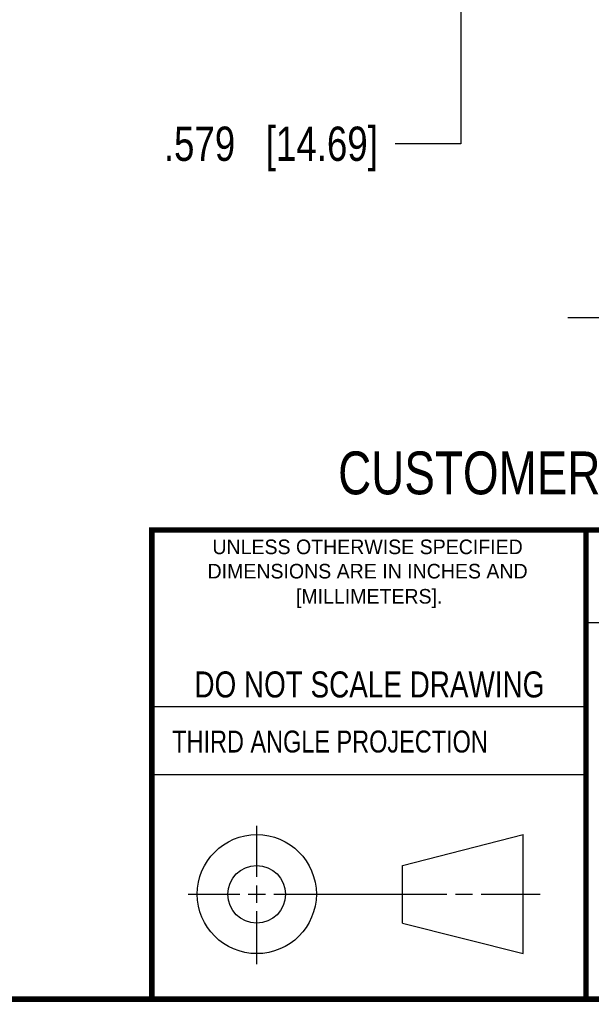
# Model space of a CAD drawing. Header units: inches. Extents: x 0.2 to 16.8, y 0.2 to 10.8.
# Tile 3 of 26: x 11 to 13.1, y 0.2 to 3.8. Entities that reach past the tile are written whole.
import ezdxf

# ---------------------------------------------------------------- set-up
doc = ezdxf.new("R2010")
doc.units = ezdxf.units.IN
doc.header["$LTSCALE"] = 0.935
doc.header["$MEASUREMENT"] = 0
doc.layers.get('0').update_dxf_attribs({"linetype": 'CONTINUOUS'})
doc.layers.add('DIMENSIONS', color=7, linetype='CONTINUOUS')
doc.styles.get("Standard").update_dxf_attribs({"font": 'txt', "width": 0.8})
doc.styles.add('TEXTSTYLE_2', font='txt')
doc.dimstyles.new('DIMSTYLE_1', dxfattribs={"dimtxt": 0.125, "dimasz": 0.18, "dimexe": 0.18, "dimexo": 0.0625, "dimgap": 0.09, "dimtad": 0, "dimtih": 1, "dimtoh": 1, "dimdec": 3, "dimzin": 4, "dimdsep": 46, "dimtxsty": 'STANDARD', "dimblk": '_FILLED', "dimblk1": '_FILLED', "dimblk2": '_FILLED', "dimcen": 0.09, "dimadec": 0, "dimazin": 0, "dimtp": 0.01, "dimtm": 0.01, "dimtfac": 1, "dimtdec": 3, "dimtofl": 0, "dimtmove": 0, "dimatfit": 3, "dimldrblk": '_FILLED', "dimfxl": 1, "dimtolj": 1, "dimtzin": 4, "dimarcsym": 0})

# ---------------------------------------------------------------- blocks, each defined once
blk = doc.blocks.new('_FILLED')
at = {"color": 0, "linetype": 'BYBLOCK'}
blk.add_solid([(0, 0), (-1, 0.174), (-1, -0.174)], dxfattribs=at)
blk = doc.blocks.new('*D2')
at = {"layer": 'DIMENSIONS', "color": 2, "linetype": 'CONTINUOUS'}
for p, q in [((13.7327, 4.4918), (12.4842, 4.4918)), ((12.6092, 4.4918), (12.6092, 4.2025)), ((12.6092, 3.9133), (12.6092, 4.2025)), ((12.6092, 4.2025), (12.6092, 3.3789)), ((13.3971, 3.9133), (12.4842, 3.9133)), ((12.6092, 3.3789), (12.3689, 3.3789))]:
    blk.add_line(p, q, dxfattribs=at)
at = {"layer": 'DIMENSIONS', "color": 2, "linetype": 'CONTINUOUS', "xscale": 0.18, "yscale": 0.18, "zscale": 0.18}
for p, rotation in [((12.6092, 4.4918), 90), ((12.6092, 3.9133), 270)]:
    blk.add_blockref('_FILLED', p, dxfattribs=dict(at, rotation=rotation))
at = {"layer": 'DIMENSIONS', "color": 2, "linetype": 'CONTINUOUS', "insert": (12.3064, 3.4414), "char_height": 0.125, "width": 1.225, "attachment_point": 3, "line_spacing_factor": 0.9}
blk.add_mtext('.579{\\Ftxt.shx;\\W1.000000;\\H0.125000; }[14.69]', dxfattribs=at)
blk = doc.blocks.new('*D14')
at = {"layer": 'DIMENSIONS', "color": 2, "linetype": 'CONTINUOUS'}
for p, q in [((13.7952, 4.4293), (13.7952, 2.6194)), ((13.3592, 4.1295), (13.3592, 2.6194)), ((13.3592, 2.7444), (12.9992, 2.7444)), ((13.7952, 2.7444), (14.3489, 2.7444))]:
    blk.add_line(p, q, dxfattribs=at)
at = {"layer": 'DIMENSIONS', "color": 2, "linetype": 'CONTINUOUS', "xscale": 0.18, "yscale": 0.18, "zscale": 0.18}
blk.add_blockref('_FILLED', (13.3592, 2.7444), dxfattribs=at)
at = {"layer": 'DIMENSIONS', "color": 2, "linetype": 'CONTINUOUS', "xscale": 0.18, "yscale": 0.18, "zscale": 0.18, "rotation": 180}
blk.add_blockref('_FILLED', (13.7952, 2.7444), dxfattribs=at)
at = {"layer": 'DIMENSIONS', "color": 2, "linetype": 'CONTINUOUS', "insert": (14.4114, 2.8069), "char_height": 0.125, "width": 1.225, "attachment_point": 1, "line_spacing_factor": 0.9}
blk.add_mtext('.436{\\Ftxt.shx;\\W1.000000;\\H0.125000; }[11.07]', dxfattribs=at)

msp = doc.modelspace()

# ---------------------------------------------------------------- linework, layer by layer
at = {"color": 2, "linetype": 'CONTINUOUS'}
for p, q in [((13.0653, 1.6329), (16.75, 1.6329)), ((11.482, 1.3265), (13.0653, 1.3265)), ((13.0653, 1.0776), (11.482, 1.0776)), ((11.8648, 0.7044), (11.8648, 0.8912)), ((11.8648, 0.6106), (11.8648, 0.6731)), ((11.6146, 0.6419), (11.8023, 0.6419)), ((11.8335, 0.6419), (11.896, 0.6419)), ((11.9273, 0.6419), (12.5575, 0.6419)), ((12.5888, 0.6419), (12.6513, 0.6419)), ((12.6825, 0.6419), (12.8983, 0.6419)), ((11.8648, 0.3866), (11.8648, 0.5794))]:
    msp.add_line(p, q, dxfattribs=at)
at = {"color": 7, "linetype": 'CONTINUOUS'}
for p, q in [((12.3963, 0.7462), (12.8358, 0.859)), ((12.8358, 0.4248), (12.8358, 0.859)), ((12.3963, 0.5362), (12.3963, 0.7462)), ((12.3963, 0.5362), (12.8358, 0.4248))]:
    msp.add_line(p, q, dxfattribs=at)
at = {"color": 7, "linetype": 'CONTINUOUS', "const_width": 0.02}
for points in [[(11.4718, 1.9702), (16.75, 1.9707)], [(11.482, 0.25), (11.482, 1.9707)], [(13.0653, 1.9707), (13.0653, 0.2586)], [(0.25, 0.2586), (16.75, 0.2586)]]:
    msp.add_lwpolyline(points, dxfattribs=at)
at = {"color": 7, "linetype": 'CONTINUOUS'}
for centre, radius in [((11.8648, 0.6419), 0.2171), ((11.8642, 0.6412), 0.105)]:
    msp.add_circle(centre, radius, dxfattribs=at)

# ---------------------------------------------------------------- texts
at = {"color": 7, "linetype": 'CONTINUOUS', "attachment_point": 2, "line_spacing_factor": 0.9}
for s, insert, char_height, width in [('CUSTOMER DRAWING', (13.0668, 2.2564), 0.15625, 2), ('DO NOT SCALE DRAWING', (12.2754, 1.4542), 0.095, 1.52)]:
    msp.add_mtext(s, dxfattribs=dict(at, insert=insert, char_height=char_height, width=width))
at = {"color": 2, "linetype": 'CONTINUOUS', "char_height": 0.053254, "attachment_point": 2, "line_spacing_factor": 0.9, "style": 'TEXTSTYLE_2'}
for s, insert, width in [('UNLESS OTHERWISE SPECIFIED', (12.2688, 1.9352), 1.384604), ('DIMENSIONS ARE IN INCHES AND', (12.2688, 1.8465), 1.491112), ('[MILLIMETERS].', (12.2746, 1.7548), 0.745556)]:
    msp.add_mtext(s, dxfattribs=dict(at, insert=insert, width=width))
at = {"color": 2, "linetype": 'CONTINUOUS', "insert": (11.5564, 1.2384), "char_height": 0.08, "width": 1.408, "attachment_point": 1, "line_spacing_factor": 0.9}
msp.add_mtext('THIRD ANGLE PROJECTION', dxfattribs=at)

# ---------------------------------------------------------------- dimensions: what is measured, and where the dimension line sits
at = {"layer": 'DIMENSIONS', "color": 2, "linetype": 'CONTINUOUS'}
dim = msp.add_linear_dim(base=(12.6092099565, 4.4917861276), p1=(13.3970992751, 3.9132861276), p2=(13.7327099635, 4.4917861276), angle=90, dimstyle='DIMSTYLE_1', dxfattribs=at)
dim.commit()
dim.dimension.update_dxf_attribs({"geometry": '*D2', "text_midpoint": (11.4438957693, 3.3789231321), "dimtype": 160})
dim = msp.add_linear_dim(base=(13.7952, 2.7444), p1=(13.3592, 4.1295), p2=(13.7952, 4.4293), dimstyle='DIMSTYLE_1', dxfattribs=at)
dim.commit()
dim.dimension.update_dxf_attribs({"geometry": '*D14', "text_midpoint": (15.0239, 2.7444), "dimtype": 160})

doc.saveas('drawing.dxf')
